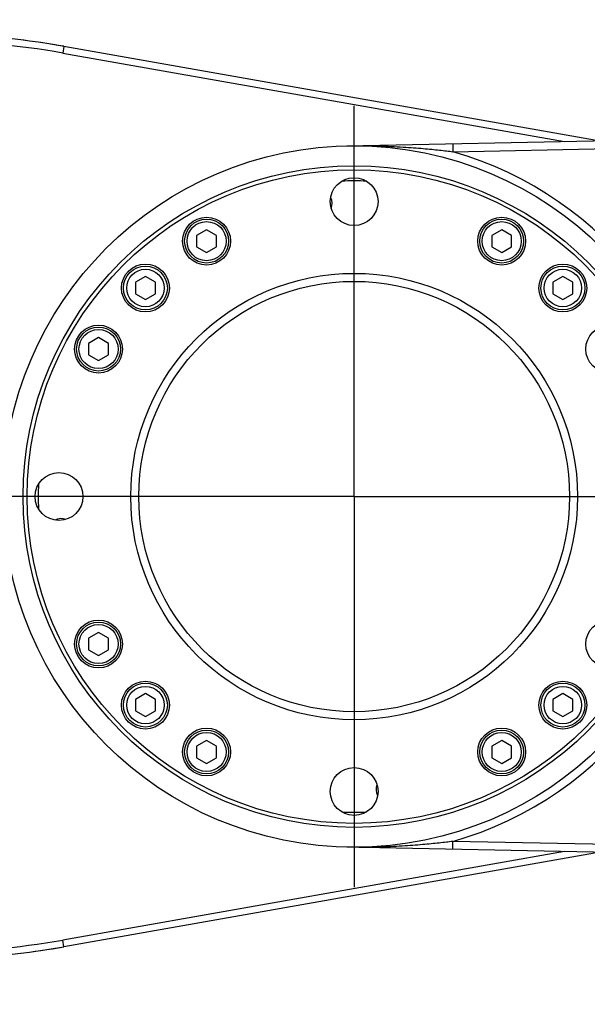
# Model space of a CAD drawing. Extents: x 0 to 2376, y 0 to 1680.
# Tile 9 of 33: x 751 to 822, y 224 to 348. Entities that reach past the tile are written whole.
import ezdxf

# ---------------------------------------------------------------- set-up
doc = ezdxf.new("R2010")
doc.units = 0
doc.header["$LTSCALE"] = 130.68
doc.linetypes.add('CENTER', pattern=[0.6, 0.375, -0.075, 0.075, -0.075])
doc.layers.get('0').update_dxf_attribs({"linetype": 'CONTINUOUS'})
doc.layers.add('95_ALL_DIM', color=7, linetype='CONTINUOUS')
doc.layers.add('DEFAULT_1', color=7, linetype='CENTER')
doc.styles.get("Standard").update_dxf_attribs({"font": 'txt', "width": 0.8})
doc.dimstyles.new('DIMSTYLE_4', dxfattribs={"dimtxt": 16, "dimasz": 6, "dimexe": 0.18, "dimexo": 0.0625, "dimgap": 0.09, "dimtad": 1, "dimtih": 1, "dimtoh": 1, "dimdec": 3, "dimtxsty": 'STANDARD', "dimblk": 'OPEN', "dimblk1": 'OPEN', "dimblk2": 'OPEN', "dimcen": 0.09, "dimazin": 3, "dimtol": 1, "dimtp": 0.012, "dimtfac": 0.6, "dimtdec": 3, "dimtofl": 0, "dimtmove": 0, "dimatfit": 3, "dimtolj": 1})
doc.dimstyles.new('DIMSTYLE_7', dxfattribs={"dimtxt": 16, "dimasz": 6, "dimexe": 0.18, "dimexo": 0.0625, "dimgap": 0.09, "dimtad": 1, "dimtih": 1, "dimtoh": 1, "dimdec": 3, "dimtxsty": 'STANDARD', "dimblk": 'OPEN', "dimblk1": 'OPEN', "dimblk2": 'OPEN', "dimcen": 0.09, "dimazin": 3, "dimtp": 0.1, "dimtm": 0.1, "dimtfac": 1, "dimtdec": 3, "dimtofl": 0, "dimtmove": 0, "dimatfit": 3, "dimtolj": 1})

# ---------------------------------------------------------------- blocks, each defined once
blk = doc.blocks.new('_OPEN')
at = {"color": 0, "linetype": 'BYBLOCK'}
for p, q in [((0, 0), (-1, 0.233)), ((-1, -0.233), (0, 0)), ((-1, 0), (0, 0))]:
    blk.add_line(p, q, dxfattribs=at)
blk = doc.blocks.new('*D9')
at = {"layer": '95_ALL_DIM', "color": 2, "linetype": 'CONTINUOUS'}
for p, q in [((1012.59, 225.02), (986.59, 165.5)), ((982.59, 165.5), (629.74, 165.5)), ((986.59, 165.5), (982.59, 165.5))]:
    blk.add_line(p, q, dxfattribs=at)
at = {"layer": '95_ALL_DIM', "color": 2, "linetype": 'CONTINUOUS', "xscale": 6, "yscale": 6, "zscale": 6, "rotation": 66.404385}
blk.add_blockref('_OPEN', (1012.59, 225.02), dxfattribs=at)
at = {"layer": '95_ALL_DIM', "color": 2, "linetype": 'CONTINUOUS'}
for s, height, width, p in [('(', 22.4, 0.8, (718.27, 170.3)), (')', 22.4, 0.8, (782.27, 170.3)), ('+0.012', 9.6, 0.8, (736.19, 183.1)), ('%%c', 16, 1.333333, (645.74, 173.5)), (' through hole', 16, 0.8, (800.19, 173.5)), ('6 H7', 16, 0.8, (667.07, 173.5)), (' 0', 9.6, 0.8, (736.19, 170.3))]:
    blk.add_text(s, height=height, dxfattribs=dict(at, width=width)).set_placement(p)
blk = doc.blocks.new('*D19')
at = {"layer": '95_ALL_DIM', "color": 2, "linetype": 'CONTINUOUS'}
for p, q in [((740.8, 335.77), (774.47, 397.77)), ((774.47, 397.77), (951.27, 397.77)), ((951.27, 397.77), (778.47, 397.77)), ((741.78, 337.58), (740.8, 335.77)), ((739.81, 333.96), (740.8, 335.77))]:
    blk.add_line(p, q, dxfattribs=at)
at = {"layer": '95_ALL_DIM', "color": 2, "linetype": 'CONTINUOUS', "xscale": 6, "yscale": 6, "zscale": 6}
for p, rotation in [((739.81, 333.96), 241.489896), ((741.78, 337.58), 61.489896)]:
    blk.add_blockref('_OPEN', p, dxfattribs=dict(at, rotation=rotation))
at = {"layer": '95_ALL_DIM', "color": 2, "linetype": 'CONTINUOUS', "width": 0.8}
for s, p in [('4 depth8', (832.87, 401.77)), ('4-M', (794.47, 401.77))]:
    blk.add_text(s, height=16, dxfattribs=at).set_placement(p)

msp = doc.modelspace()

# ---------------------------------------------------------------- linework, layer by layer
at = {"color": 7, "linetype": 'CONTINUOUS'}
for p, q in [((756.4116, 344.2513), (756.2631, 343.409)), ((756.2631, 343.409), (819.1572, 332.3191)), ((756.3998, 344.2534), (822.9213, 332.5238)), ((791.8956, 331.7613), (963.2278, 335.2666)), ((805.1798, 331.0329), (960.3789, 334.2081)), ((805.1593, 332.0327), (805.1798, 331.0329)), ((774.2956, 321.2485), (773.0529, 320.531)), ((775.5384, 320.531), (774.2956, 321.2485)), ((811.2956, 321.2485), (810.0529, 320.531)), ((812.5384, 320.531), (811.2956, 321.2485)), ((773.0529, 320.531), (773.0529, 319.096)), ((775.5384, 319.096), (775.5384, 320.531)), ((810.0529, 320.531), (810.0529, 319.096)), ((812.5384, 319.096), (812.5384, 320.531)), ((773.0529, 319.096), (774.2956, 318.3785)), ((774.2956, 318.3785), (775.5384, 319.096)), ((810.0529, 319.096), (811.2956, 318.3785)), ((811.2956, 318.3785), (812.5384, 319.096)), ((766.6327, 315.3768), (765.3827, 314.6552)), ((767.8827, 314.6552), (766.6327, 315.3768)), ((818.9586, 315.3768), (817.7086, 314.6552)), ((820.2086, 314.6552), (818.9586, 315.3768)), ((765.3827, 314.6552), (765.3827, 313.2118)), ((767.8827, 313.2118), (767.8827, 314.6552)), ((817.7086, 314.6552), (817.7086, 313.2118)), ((820.2086, 313.2118), (820.2086, 314.6552)), ((765.3827, 313.2118), (766.6327, 312.4901)), ((766.6327, 312.4901), (767.8827, 313.2118)), ((817.7086, 313.2118), (818.9586, 312.4901)), ((818.9586, 312.4901), (820.2086, 313.2118)), ((760.7527, 307.7055), (759.51, 306.988)), ((761.9955, 306.988), (760.7527, 307.7055)), ((759.51, 306.988), (759.51, 305.553)), ((761.9955, 305.553), (761.9955, 306.988)), ((759.51, 305.553), (760.7527, 304.8355)), ((760.7527, 304.8355), (761.9955, 305.553)), ((760.7527, 270.7055), (759.51, 269.988)), ((761.9955, 269.988), (760.7527, 270.7055)), ((759.51, 269.988), (759.51, 268.553)), ((761.9955, 268.553), (761.9955, 269.988)), ((759.51, 268.553), (760.7527, 267.8355)), ((760.7527, 267.8355), (761.9955, 268.553)), ((766.6327, 263.0509), (765.3827, 262.3293)), ((765.3827, 262.3293), (765.3827, 260.8859)), ((767.8827, 262.3293), (766.6327, 263.0509)), ((767.8827, 260.8859), (767.8827, 262.3293)), ((818.9586, 263.0509), (817.7086, 262.3293)), ((817.7086, 262.3293), (817.7086, 260.8859)), ((820.2086, 262.3293), (818.9586, 263.0509)), ((820.2086, 260.8859), (820.2086, 262.3293)), ((765.3827, 260.8859), (766.6327, 260.1642)), ((766.6327, 260.1642), (767.8827, 260.8859)), ((817.7086, 260.8859), (818.9586, 260.1642)), ((818.9586, 260.1642), (820.2086, 260.8859)), ((774.2956, 257.1626), (773.0529, 256.4451)), ((775.5384, 256.4451), (774.2956, 257.1626)), ((811.2956, 257.1626), (810.0529, 256.4451)), ((812.5384, 256.4451), (811.2956, 257.1626)), ((773.0529, 256.4451), (773.0529, 255.0101)), ((775.5384, 255.0101), (775.5384, 256.4451)), ((810.0529, 256.4451), (810.0529, 255.0101)), ((812.5384, 255.0101), (812.5384, 256.4451)), ((773.0529, 255.0101), (774.2956, 254.2926)), ((774.2956, 254.2926), (775.5384, 255.0101)), ((810.0529, 255.0101), (811.2956, 254.2926)), ((811.2956, 254.2926), (812.5384, 255.0101)), ((979.101, 239.9497), (791.8956, 243.7797)), ((805.1593, 243.5084), (805.1798, 244.5082)), ((960.3789, 241.333), (805.1798, 244.5082)), ((819.1572, 243.222), (756.2631, 232.132)), ((822.9213, 243.0172), (756.3998, 231.2877)), ((756.4116, 231.2897), (756.2631, 232.132))]:
    msp.add_line(p, q, dxfattribs=at)
for centre, radius in [((792.7956, 287.7705), 44), ((792.7956, 287.7705), 41.5), ((792.7956, 287.7705), 41), ((792.7956, 324.7705), 3), ((774.2956, 319.8135), 3), ((774.2956, 319.8135), 2.75), ((811.2956, 319.8135), 3), ((811.2956, 319.8135), 2.75), ((774.2956, 319.8135), 2.45), ((811.2956, 319.8135), 2.45), ((766.6327, 313.9335), 3), ((766.6327, 313.9335), 2.75), ((766.6327, 313.9335), 2.35), ((818.9586, 313.9335), 3), ((818.9586, 313.9335), 2.75), ((818.9586, 313.9335), 2.35), ((792.7956, 287.7705), 28), ((792.7956, 287.7705), 27), ((760.7527, 306.2705), 3), ((760.7527, 306.2705), 2.75), ((824.8386, 306.2705), 3), ((760.7527, 306.2705), 2.45), ((755.7956, 287.7705), 3), ((760.7527, 269.2705), 3), ((760.7527, 269.2705), 2.75), ((824.8386, 269.2705), 3), ((760.7527, 269.2705), 2.45), ((766.6327, 261.6076), 3), ((766.6327, 261.6076), 2.75), ((818.9586, 261.6076), 3), ((818.9586, 261.6076), 2.75), ((766.6327, 261.6076), 2.35), ((818.9586, 261.6076), 2.35), ((774.2956, 255.7276), 3), ((774.2956, 255.7276), 2.75), ((774.2956, 255.7276), 2.45), ((811.2956, 255.7276), 3), ((811.2956, 255.7276), 2.75), ((811.2956, 255.7276), 2.45), ((792.7956, 250.7705), 3)]:
    msp.add_circle(centre, radius, dxfattribs=at)
for centre, radius, start, end in [((739.0468, 245.7705), 100, 80, 90), ((739.0468, 245.7705), 99.1447, 80, 90), ((792.7956, 287.7705), 45, 285.974128, 74.025872), ((792.7956, 287.7705), 39.6, 87.740532, 92.252509), ((788.2865, 324.4947), 1.75, 339.976914, 26.090909), ((792.7956, 287.7705), 39.6, 177.740532, 182.252509), ((756.0714, 283.2614), 1.75, 69.881589, 116.939967), ((797.3048, 251.0463), 1.75, 159.976914, 206.090909), ((792.7956, 287.7705), 39.6, 267.740532, 272.252509), ((739.0468, 329.7705), 99.1447, 270, 280), ((739.0468, 329.7705), 100, 270, 280)]:
    msp.add_arc(centre, radius, start, end, dxfattribs=at)
for points, knots in [([(756.3998, 344.2534), (754.4936, 344.5895), (750.6586, 345.1513), (744.8687, 345.6578), (740.9944, 345.7705), (739.0588, 345.7705)], [0, 0, 0, 0, 0.33321626, 0.66677916, 1, 1, 1, 1]), ([(791.8956, 331.7613), (792.5833, 331.7754), (793.8868, 331.7864), (795.7408, 331.7601), (797.3991, 331.7033), (798.8831, 331.6262), (800.2142, 331.5363), (801.4116, 331.4389), (802.4914, 331.3379), (803.4672, 331.2361), (804.3519, 331.1353), (804.9125, 331.0667), (805.1798, 331.0329)], [0, 0, 0, 0, 0.15494608, 0.29365681, 0.41771563, 0.52875119, 0.62841887, 0.71827102, 0.79940444, 0.87276092, 0.93929858, 1, 1, 1, 1]), ([(805.1798, 244.5082), (804.9047, 244.4734), (804.3288, 244.4029), (803.422, 244.3), (802.4258, 244.1966), (801.3279, 244.0948), (800.1162, 243.9975), (798.7768, 243.9085), (797.2943, 243.8333), (795.6524, 243.779), (793.835, 243.7549), (792.5632, 243.7661), (791.8956, 243.7797)], [0, 0, 0, 0, 0.06247027, 0.13070185, 0.20561653, 0.28811801, 0.37908734, 0.4794848, 0.59053458, 0.71348966, 0.8495812, 1, 1, 1, 1]), ([(739.0588, 229.7705), (740.9944, 229.7705), (744.8687, 229.8832), (750.6585, 230.3897), (754.4935, 230.9515), (756.3998, 231.2877)], [0, 0, 0, 0, 0.33321626, 0.66677916, 1, 1, 1, 1])]:
    msp.add_open_spline(points, degree=3, knots=knots, dxfattribs=at)
at = {"layer": 'DEFAULT_1', "color": 7, "linetype": 'CENTER'}
for q in [(792.7956, 344.4882), (698.6973, 287.7705), (792.7956, 237.5931), (901.4926, 287.7705)]:
    msp.add_line((792.7956, 287.7705), q, dxfattribs=at)

# ---------------------------------------------------------------- dimensions: what is measured, and where the dimension line sits
at = {"layer": '95_ALL_DIM', "color": 2, "linetype": 'CONTINUOUS'}
dim = msp.add_diameter_dim_2p(p1=(741.7801, 337.5829), p2=(739.8112, 333.9581), text='4-M4 depth8', dimstyle='DIMSTYLE_7', dxfattribs=at)
dim.commit()
dim.dimension.update_dxf_attribs({"geometry": '*D19', "text_midpoint": (864.8731, 409.7705), "dimtype": 163})
dim = msp.add_diameter_dim_2p(p1=(1012.5948, 225.0213), p2=(1014.9965, 230.5197), text='<> through hole', dimstyle='DIMSTYLE_4', override={"dimpost": '%%c<>H7'}, dxfattribs=at)
dim.commit()
dim.dimension.update_dxf_attribs({"geometry": '*D9', "text_midpoint": (806.1675, 181.4959), "dimtype": 163})

doc.saveas('drawing.dxf')
